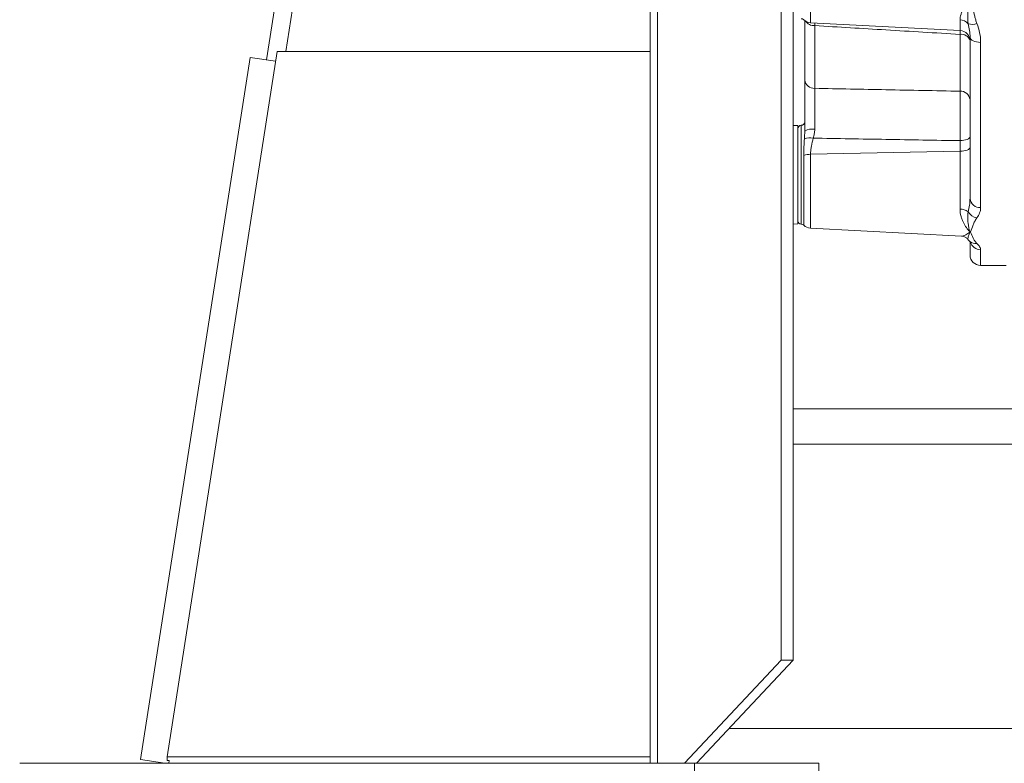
# Model space of a CAD drawing. Header units: millimetres. Extents: x 17 to 1238, y 24 to 2268.
# Tile 2 of 7: x 213 to 492, y 816 to 1026. Entities that reach past the tile are written whole.
import ezdxf

# ---------------------------------------------------------------- set-up
doc = ezdxf.new("R2010")
doc.units = ezdxf.units.MM

msp = doc.modelspace()

# ---------------------------------------------------------------- linework, layer by layer
at = {"color": 7, "linetype": 'Continuous', "lineweight": 15}
for p, q in [((288.53, 1017.46), (327.92, 1267.41)), ((391.7, 1268.46), (391.7, 815.99)), ((393.82, 1255.61), (393.82, 815.99)), ((428.8, 845.16), (428.8, 1226.44)), ((432.24, 845.16), (432.24, 1226.44)), ((315, 1217.76), (283.07, 1015.12)), ((437.13, 1054.76), (437.13, 1025.65)), ((435.49, 1009.45), (435.49, 1026.24)), ((479.45, 1023.43), (479.45, 1026.43)), ((437.13, 1025.65), (479.45, 1023.43)), ((438.33, 1024.82), (438.33, 1007.07)), ((479.45, 1022.34), (479.46, 1023.42)), ((479.45, 1006.26), (479.45, 1022.34)), ((482.29, 975.89), (482.29, 1021.58)), ((485.29, 1020.09), (485.29, 973.28)), ((278.46, 1015.84), (247.39, 817.05)), ((254.88, 817.77), (286.07, 1017.46)), ((285.64, 1014.72), (278.46, 1015.84)), ((286.07, 1017.46), (391.7, 1017.46)), ((433.49, 996.53), (432.24, 996.58)), ((433.49, 996.53), (433.49, 982.6)), ((434.49, 982.6), (434.49, 996.6)), ((435.48, 994.61), (435.49, 994.98)), ((479.45, 989.24), (479.45, 992.26)), ((435.19, 968.32), (435.19, 988.07)), ((437.13, 988.4), (479.45, 989.24)), ((437.13, 988.4), (437.13, 967.47)), ((479.45, 972.86), (479.45, 989.24)), ((433.49, 982.6), (433.49, 968.67)), ((434.49, 968.6), (434.49, 982.6)), ((482.29, 983.38), (482.29, 983.38)), ((482.29, 983.38), (482.29, 983.38)), ((482.27, 975.61), (482.29, 975.89)), ((432.24, 968.63), (433.49, 968.67)), ((437.13, 967.47), (479.9, 965.23)), ((482.29, 959.92), (482.29, 963.71)), ((485.29, 961.38), (485.29, 956.92)), ((485.29, 956.92), (492.49, 956.92)), ((592.9, 916.36), (432.24, 916.36)), ((602.96, 906.3), (432.24, 906.3)), ((428.8, 845.16), (401.38, 815.99)), ((432.24, 845.16), (404.82, 815.99)), ((432.24, 845.16), (428.8, 845.16)), ((683.44, 825.82), (414.07, 825.82)), ((254.22, 815.99), (247.39, 817.05)), ((254.88, 816.8), (254.88, 817.77)), ((391.7, 817.77), (254.88, 817.77)), ((393.82, 815.99), (213.16, 815.99)), ((255.5, 816.8), (254.88, 816.8)), ((255.5, 816.8), (255.37, 815.99)), ((401.38, 815.99), (393.82, 815.99)), ((402.53, 815.99), (401.38, 815.99)), ((404.3, 815.99), (402.53, 815.99)), ((404.3, 805.93), (404.3, 815.99)), ((439.51, 815.99), (404.3, 815.99)), ((439.51, 805.93), (439.51, 815.99))]:
    msp.add_line(p, q, dxfattribs=at)
at = {"color": 7, "linetype": 'Continuous', "lineweight": 15, "flags": 128}
for points in [[(485.29, 1020.09), (484.7, 1020.12), (484.14, 1020.2), (483.62, 1020.34), (483.17, 1020.53), (482.79, 1020.75), (482.52, 1021.01), (482.35, 1021.29), (482.29, 1021.58)], [(479.45, 992.26), (480.01, 992.29), (480.55, 992.36), (481.04, 992.47), (481.47, 992.61), (481.82, 992.79), (482.08, 992.98), (482.24, 993.19), (482.29, 993.4)], [(479.45, 989.24), (480.01, 989.28), (480.55, 989.35), (481.04, 989.46), (481.47, 989.6), (481.82, 989.77), (482.08, 989.97), (482.24, 990.17), (482.29, 990.39)], [(482.21, 963.75), (482.21, 963.75), (482.16, 963.79)]]:
    msp.add_lwpolyline(points, dxfattribs=at)
at = {"color": 7, "linetype": 'Continuous', "lineweight": 15}
for centre, radius, start, end in [((434.49, 1025.78), 1, 45.7006, 90), ((437.28, 1028.65), 3, 225.7006, 267), ((438.16, 1027.92), 3.11, 214.2922, 273.2469), ((479.38, 1023.24), 3.19, 41.7051, 88.7554), ((479.29, 1020.44), 3, 0, 87), ((482.91, 1028.79), 3.62, 251.4069, 291.2561), ((479.79, 1019.74), 2.63, 18.6404, 97.5976), ((438.18, 1009.77), 2.71, 186.8419, 273.2438), ((479.61, 1003.57), 2.7, 7.2331, 93.5228), ((434.49, 995.6), 1, 90, 180), ((434.49, 997.6), 1, 270, 0), ((437.66, 991.06), 4.48, 81.6226, 118.9465), ((436.88, 988.97), 4.11, 76.08, 111.5046), ((437.15, 982.33), 6.07, 90.1978, 108.8293), ((485.11, 976.1), 2.82, 184.2872, 273.7251), ((479.48, 968.92), 3.94, 54.7352, 90.4892), ((484.77, 973.84), 3.47, 209.4782, 260.8362), ((434.49, 969.6), 1, 180, 270), ((434.49, 967.6), 1, 45.7006, 90), ((437.28, 970.47), 3, 225.7006, 267), ((482.57, 969.69), 3.2, 263.6939, 266.5153), ((482.19, 969.55), 3.17, 270.6251, 273.4662), ((483.92, 965.69), 2.59, 228.7188, 276.7485), ((485.25, 964.36), 2.97, 196.6251, 270.8201), ((485.29, 959.92), 3, 180, 270)]:
    msp.add_arc(centre, radius, start, end, dxfattribs=at)
for points, knots in [([(479.45, 1026.43), (479.45, 1026.92), (479.56, 1027.45), (479.81, 1028.31), (479.92, 1028.6), (480.14, 1029.21), (480.26, 1029.52), (480.66, 1030.47), (480.95, 1031.12), (481.57, 1032.49), (481.89, 1033.2), (482.22, 1033.94)], [0, 0, 0, 0, 0.25, 0.25, 0.375, 0.375, 0.5, 0.5, 0.75, 0.75, 1, 1, 1, 1]), ([(481.76, 1025.36), (481.7, 1025.66), (481.67, 1025.98), (481.63, 1026.62), (481.62, 1026.95), (481.63, 1027.96), (481.67, 1028.66), (481.78, 1030.11), (481.86, 1030.85), (482.03, 1032.37), (482.13, 1033.15), (482.22, 1033.94)], [0, 0, 0, 0, 0.125, 0.125, 0.25, 0.25, 0.5, 0.5, 0.75, 0.75, 1, 1, 1, 1]), ([(482.38, 1033.96), (482.62, 1032.5), (482.87, 1031.05), (483.29, 1028.91), (483.44, 1028.2), (483.7, 1027.14), (483.79, 1026.8), (483.99, 1026.1), (484.1, 1025.76), (484.22, 1025.42)], [0, 0, 0, 0, 0.5, 0.5, 0.75, 0.75, 0.875, 0.875, 1, 1, 1, 1]), ([(438.32, 1025.59), (438.32, 1025.5), (438.33, 1025.28), (438.33, 1024.99), (438.33, 1024.82)], [0, 0, 0, 0, 0.382644, 1, 1, 1, 1]), ([(479.45, 1022.34), (472.45, 1022.76), (465.46, 1023.18), (458.47, 1023.61), (451.76, 1024.01), (445.04, 1024.41), (438.33, 1024.82)], [0.00284866, 0.00284866, 0.00284866, 0.00284866, 0.02386635, 0.02386635, 0.02386635, 0.04404502, 0.04404502, 0.04404502, 0.04404502]), ([(482.29, 1021.58), (482.29, 1022.19), (482.23, 1022.8), (482.04, 1024.06), (481.9, 1024.7), (481.76, 1025.36)], [0, 0, 0, 0, 0.5, 0.5, 1, 1, 1, 1]), ([(484.22, 1025.42), (484.54, 1024.54), (484.81, 1023.66), (485.18, 1021.88), (485.29, 1020.99), (485.29, 1020.09)], [0, 0, 0, 0, 0.5, 0.5, 1, 1, 1, 1]), ([(435.49, 994.98), (435.49, 995.32), (435.49, 995.65), (435.49, 996.33), (435.49, 996.67), (435.49, 997.7), (435.49, 998.38), (435.49, 999.73), (435.49, 1000.39), (435.49, 1001.39), (435.49, 1001.72), (435.49, 1002.37), (435.49, 1002.69), (435.49, 1003.64), (435.49, 1004.25), (435.49, 1005.14), (435.49, 1005.43), (435.49, 1006.01), (435.49, 1006.29), (435.49, 1007.65), (435.49, 1008.62), (435.49, 1009.45)], [0, 0, 0, 0, 0.0625, 0.0625, 0.125, 0.125, 0.25, 0.25, 0.375, 0.375, 0.4375, 0.4375, 0.5, 0.5, 0.625, 0.625, 0.6875, 0.6875, 0.75, 0.75, 1, 1, 1, 1]), ([(438.33, 1007.07), (438.32, 1006.4), (438.31, 1005.63), (438.3, 1004.54), (438.3, 1004.31), (438.3, 1003.86), (438.3, 1003.62), (438.3, 1002.91), (438.29, 1002.42), (438.29, 1001.67), (438.29, 1001.41), (438.29, 1000.89), (438.29, 1000.62), (438.29, 999.83), (438.29, 999.29), (438.3, 998.21), (438.3, 997.67), (438.3, 996.58), (438.31, 996.03), (438.31, 995.49)], [0, 0, 0, 0, 0.25, 0.25, 0.3125, 0.3125, 0.375, 0.375, 0.5, 0.5, 0.5625, 0.5625, 0.625, 0.625, 0.75, 0.75, 0.875, 0.875, 1, 1, 1, 1]), ([(438.33, 1007.07), (445.04, 1006.93), (451.76, 1006.8), (458.47, 1006.67), (465.46, 1006.53), (472.45, 1006.39), (479.45, 1006.26)], [0.00284871, 0.00284871, 0.00284871, 0.00284871, 0.02302738, 0.02302738, 0.02302738, 0.04404507, 0.04404507, 0.04404507, 0.04404507]), ([(479.45, 992.26), (479.45, 992.86), (479.46, 993.48), (479.47, 994.73), (479.47, 995.37), (479.48, 996.34), (479.48, 996.67), (479.48, 997.32), (479.48, 997.64), (479.49, 998.6), (479.49, 999.24), (479.49, 1000.18), (479.49, 1000.49), (479.48, 1001.11), (479.48, 1001.41), (479.48, 1002.29), (479.48, 1002.86), (479.47, 1003.67), (479.47, 1003.94), (479.47, 1004.45), (479.47, 1004.7), (479.46, 1005.41), (479.45, 1005.85), (479.45, 1006.26)], [0, 0, 0, 0, 0.125, 0.125, 0.25, 0.25, 0.3125, 0.3125, 0.375, 0.375, 0.5, 0.5, 0.5625, 0.5625, 0.625, 0.625, 0.75, 0.75, 0.8125, 0.8125, 0.875, 0.875, 1, 1, 1, 1]), ([(438.31, 995.49), (438.31, 995.05), (438.26, 994.62), (438.09, 993.78), (437.98, 993.37), (437.87, 992.96)], [0, 0, 0, 0, 0.5, 0.5, 1, 1, 1, 1]), ([(435.19, 988.07), (435.19, 988.92), (435.21, 989.75), (435.28, 991.33), (435.33, 992.08), (435.37, 992.8)], [0, 0, 0, 0, 0.5, 0.5, 1, 1, 1, 1]), ([(435.37, 992.8), (435.41, 993.3), (435.46, 993.91), (435.48, 994.51), (435.48, 994.61)], [0, 0, 0, 0, 0.834963, 1, 1, 1, 1]), ([(437.87, 992.96), (437.71, 992.2), (437.52, 991.45), (437.3, 990.31), (437.24, 989.93), (437.15, 989.16), (437.13, 988.78), (437.13, 988.4)], [0, 0, 0, 0, 0.5, 0.5, 0.75, 0.75, 1, 1, 1, 1]), ([(479.45, 992.26), (472.45, 992.37), (465.46, 992.49), (458.47, 992.61), (451.6, 992.73), (444.74, 992.84), (437.87, 992.96)], [0.00284913, 0.00284913, 0.00284913, 0.00284913, 0.02387031, 0.02387031, 0.02387031, 0.04451498, 0.04451498, 0.04451498, 0.04451498]), ([(481.76, 972.14), (481.9, 972.73), (482.17, 973.84), (482.24, 975.05), (482.27, 975.61)], [0, 0, 0, 0, 0.536836, 1, 1, 1, 1]), ([(485.29, 973.28), (485.29, 972.77), (485.18, 972.28), (484.81, 971.32), (484.54, 970.87), (484.22, 970.42)], [0, 0, 0, 0, 0.5, 0.5, 1, 1, 1, 1]), ([(479.45, 972.86), (479.45, 972.13), (479.56, 971.46), (479.81, 970.51), (479.92, 970.21), (480.14, 969.62), (480.26, 969.35), (480.66, 968.55), (480.95, 968.08), (481.57, 967.22), (481.89, 966.84), (482.22, 966.5)], [0, 0, 0, 0, 0.25, 0.25, 0.375, 0.375, 0.5, 0.5, 0.75, 0.75, 1, 1, 1, 1]), ([(482.22, 966.5), (482.03, 967.19), (481.84, 967.99), (481.67, 969.39), (481.63, 969.89), (481.62, 970.69), (481.63, 970.96), (481.67, 971.53), (481.7, 971.83), (481.76, 972.14)], [0, 0, 0, 0, 0.5, 0.5, 0.75, 0.75, 0.875, 0.875, 1, 1, 1, 1]), ([(484.22, 970.42), (484.1, 970.25), (483.99, 970.08), (483.79, 969.73), (483.7, 969.56), (483.44, 969.05), (483.29, 968.72), (482.87, 967.73), (482.62, 967.1), (482.38, 966.49)], [0, 0, 0, 0, 0.125, 0.125, 0.25, 0.25, 0.5, 0.5, 1, 1, 1, 1]), ([(479.9, 965.25), (479.93, 965.24), (480.15, 965.19), (480.87, 965.43), (481.67, 965.91), (482.14, 966.3), (482.22, 966.38)], [0, 0, 0, 0, 0.059266, 0.475322, 0.903213, 1, 1, 1, 1]), ([(479.9, 965.21), (480.01, 965.21), (480.29, 965.2), (480.9, 964.97), (481.42, 964.65), (481.6, 964.37), (481.63, 964.33)], [0, 0, 0, 0, 0.235823, 0.586726, 0.941963, 1, 1, 1, 1]), ([(481.69, 964.37), (481.66, 964.39), (481.58, 964.44), (481.73, 964.89), (481.96, 965.55), (482.16, 966.18), (482.22, 966.38)], [0, 0, 0, 0, 0.128869, 0.409862, 0.81213, 1, 1, 1, 1]), ([(482.38, 966.38), (482.62, 965.78), (482.87, 965.21), (483.29, 964.39), (483.44, 964.12), (483.7, 963.74), (483.79, 963.61), (483.99, 963.36), (484.1, 963.24), (484.22, 963.12)], [0, 0, 0, 0, 0.5, 0.5, 0.75, 0.75, 0.875, 0.875, 1, 1, 1, 1]), ([(481.66, 964.35), (481.72, 964.26), (481.87, 964.07), (482.09, 963.87), (482.22, 963.76)], [0, 0, 0, 0, 0.441367, 1, 1, 1, 1]), ([(482.16, 963.79), (482.21, 963.74), (482.39, 963.59), (482.49, 963.45), (482.47, 963.47), (482.47, 963.48)], [0, 0, 0, 0, 0.241579, 0.794755, 1, 1, 1, 1]), ([(484.22, 963.12), (484.54, 962.82), (484.81, 962.52), (485.18, 961.94), (485.29, 961.66), (485.29, 961.38)], [0, 0, 0, 0, 0.5, 0.5, 1, 1, 1, 1])]:
    msp.add_open_spline(points, degree=3, knots=knots, dxfattribs=at)
for points in [[(482.22, 966.38), (482.21, 966.42), (482.21, 966.46), (482.22, 966.5)], [(482.38, 966.49), (482.36, 966.45), (482.36, 966.42), (482.38, 966.38)]]:
    msp.add_open_spline(points, degree=3, dxfattribs=at)

doc.saveas('drawing.dxf')
